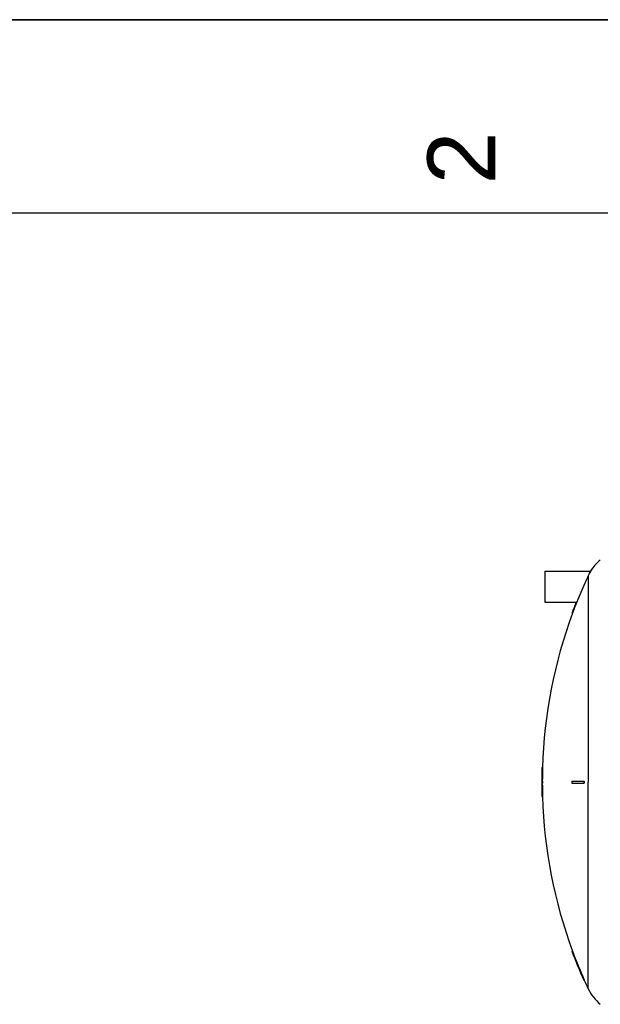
# Model space of a CAD drawing. Header units: millimetres. Extents: x 0 to 297, y 0 to 210.
# Tile 14 of 25: x 163 to 193, y 159 to 210. Entities that reach past the tile are written whole.
import ezdxf

# ---------------------------------------------------------------- set-up
doc = ezdxf.new("R2010")
doc.units = ezdxf.units.MM
doc.header["$LTSCALE"] = 16.335
doc.layers.get('0').update_dxf_attribs({"linetype": 'CONTINUOUS'})
doc.layers.add('AXES_REF', color=7, linetype='CONTINUOUS')
doc.layers.add('SURFACES', color=7, linetype='CONTINUOUS')
doc.styles.add('TEXTSTYLE_2', font='arial.ttf')

# ---------------------------------------------------------------- blocks, each defined once
blk = doc.blocks.new('MARGEA4_BL0', base_point=(148.514, 105.014))
at = {"color": 7, "linetype": 'Continuous'}
for p, q in [((297.014, 210.014), (0.014, 210.014)), ((287.014, 200.014), (10.014, 200.014))]:
    blk.add_line(p, q, dxfattribs=at)
at = {"color": 5, "linetype": 'Continuous', "style": 'TEXTSTYLE_2', "oblique": 0}
blk.add_text('2', height=3.5, rotation=90, dxfattribs=at).set_placement((187.389, 201.514))

msp = doc.modelspace()

# ---------------------------------------------------------------- linework, layer by layer
at = {"color": 7, "linetype": 'Continuous'}
for p, q in [((0, 210), (297, 210)), ((192.319, 181.539), (192.319, 181.539)), ((191.604, 179.941), (191.572, 179.941)), ((191.605, 179.942), (191.604, 179.941)), ((191.352, 179.366), (191.384, 179.366)), ((189.805, 171.391), (189.835, 171.391)), ((189.794, 170.691), (189.835, 170.691)), ((189.794, 170.591), (189.835, 170.591)), ((191.352, 170.691), (191.994, 170.691)), ((191.352, 170.591), (191.994, 170.591)), ((189.805, 169.891), (189.835, 169.891)), ((191.352, 161.916), (191.384, 161.916)), ((191.961, 160.416), (191.994, 160.416))]:
    msp.add_line(p, q, dxfattribs=at)
at = {"color": 9, "linetype": 'Continuous'}
msp.add_line((192.199, 181.301), (192.199, 170.641), dxfattribs=at)
at = {"color": 7, "linetype": 'Continuous'}
for radius, start, end in [(25.203, 158.3473, 159.746), (25.173, 158.3202, 159.7208), (25.203, 178.2948, 179.8863), (25.173, 178.2927, 179.8862), (25.203, 180.1137, 181.7052), (25.192, 179.8863, 180.1137), (25.173, 180.1138, 181.7073), (25.162, 179.8861, 180.1139), (23.645, 179.8788, 180.1212), (23.036, 179.8756, 180.1244), (23.003, 179.8755, 180.1245), (25.203, 200.254, 203.9349), (25.173, 200.2792, 203.9652)]:
    msp.add_arc((214.997, 170.641), radius, start, end, dxfattribs=at)
for points, knots in [([(192.319, 181.539), (192.315, 181.532), (192.272, 181.455), (192.232, 181.376), (192.199, 181.301)], [0, 0, 0, 0, 0.081261, 1, 1, 1, 1]), ([(192.199, 181.301), (192.142, 181.172), (191.942, 180.72), (191.745, 180.266), (191.605, 179.942)], [0, 0, 0, 0, 0.285538, 1, 1, 1, 1])]:
    msp.add_open_spline(points, degree=3, knots=knots, dxfattribs=at)
at = {"layer": 'AXES_REF', "color": 7, "linetype": 'Continuous'}
for p, q in [((189.958, 181.539), (189.958, 179.939)), ((189.958, 181.539), (192.319, 181.539)), ((189.958, 179.939), (191.571, 179.939))]:
    msp.add_line(p, q, dxfattribs=at)
at = {"layer": 'AXES_REF', "color": 9, "linetype": 'Continuous'}
msp.add_line((192.199, 159.966), (192.199, 170.641), dxfattribs=at)
at = {"layer": 'AXES_REF', "color": 7, "linetype": 'Continuous'}
for centre, radius, start, end in [((194.282, 180.341), 2.3, 129.4897, 148.6094), ((214.997, 170.641), 25.174, 159.7208, 178.2927), ((214.997, 170.641), 25.174, 181.7073, 200.2792), ((214.997, 170.641), 25.174, 203.9651, 205.0919), ((194.282, 160.941), 2.3, 205.0919, 230.5103)]:
    msp.add_arc(centre, radius, start, end, dxfattribs=at)
at = {"layer": 'SURFACES', "color": 7, "linetype": 'Continuous'}
msp.add_arc((214.997, 170.641), 25.204, 179.8863, 180.1137, dxfattribs=at)

# ---------------------------------------------------------------- block references
at = {"color": 2, "linetype": 'Continuous'}
msp.add_blockref('MARGEA4_BL0', (148.514, 105.014), dxfattribs=at)

doc.saveas('drawing.dxf')
